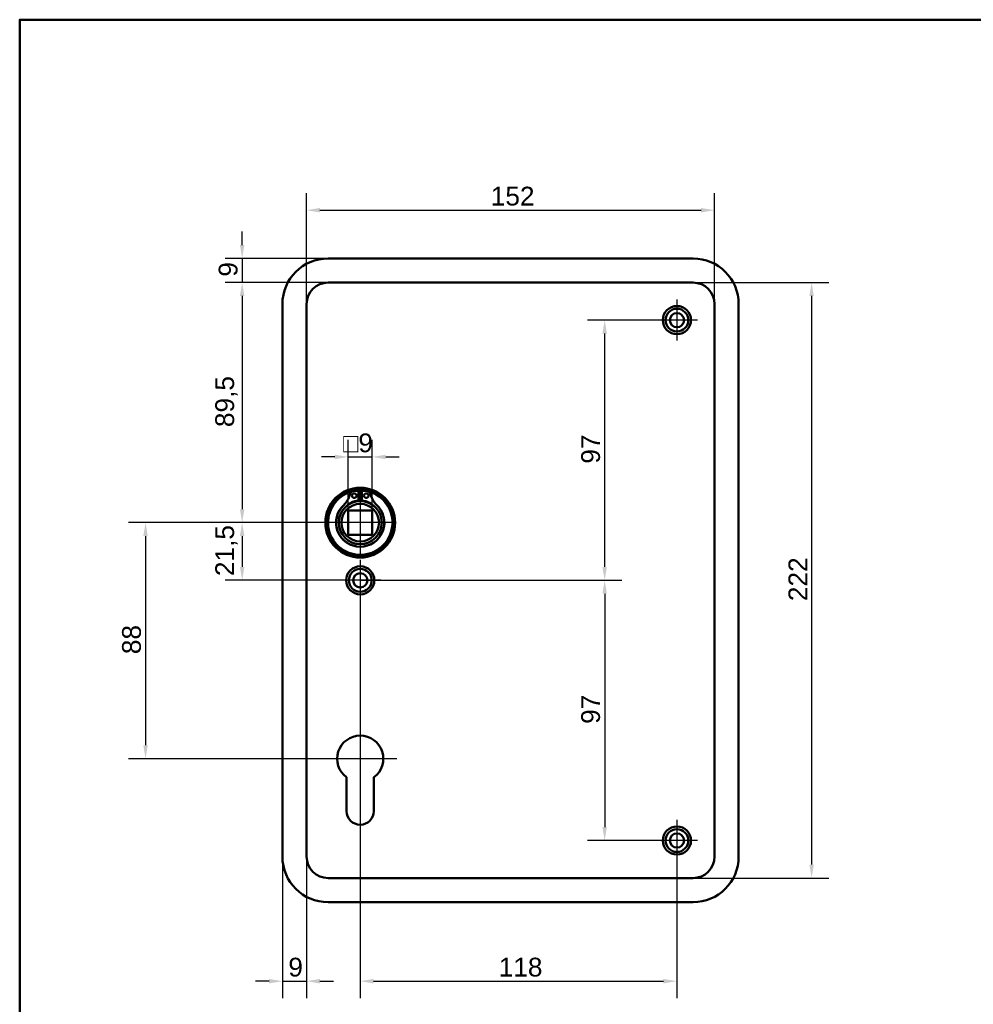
# Model space of a CAD drawing. Header units: millimetres. Extents: x 20 to 833, y 20 to 574.
# Tile 4 of 6: x 20 to 375, y 207 to 574. Entities that reach past the tile are written whole.
import ezdxf

# ---------------------------------------------------------------- set-up
doc = ezdxf.new("R2010")
doc.units = ezdxf.units.MM
doc.header["$LTSCALE"] = 2
for name, color, linetype, lineweight in [('Bemaßungen(DIN)', 7, 'Continuous', 25), ('Mittelpunktmarkierung(DIN)', 7, 'Continuous', 25), ('Sichtbare Kanten(DIN)', 7, 'Continuous', 50), ('Skizziergeometrie(DIN)', 7, 'Continuous', 50)]:
    doc.layers.add(name, color=color, linetype=linetype, lineweight=lineweight)
doc.styles.add('STANDARD-DIN~0', font='arial.ttf')
doc.dimstyles.new('CAD-LAN', dxfattribs={"dimscale": 2, "dimtxt": 3.5, "dimasz": 2.5, "dimexe": 3.175, "dimexo": 0, "dimgap": 0.8, "dimtad": 1, "dimrnd": 1e-08, "dimtxsty": 'STANDARD-DIN~0', "dimcen": 0.09, "dimdle": 10, "dimclrd": 250, "dimclre": 250, "dimclrt": 250, "dimadec": 0, "dimazin": 2, "dimtfac": 1, "dimtmove": 0, "dimatfit": 3, "dimfxl": 1, "dimtolj": 1, "dimtzin": 0, "dimlwd": 25, "dimlwe": 25, "dimarcsym": 0})

# ---------------------------------------------------------------- blocks, each defined once
blk = doc.blocks.new('Ränder Standardrahmen')
at = {"layer": 'Skizziergeometrie(DIN)', "flags": 128}
blk.add_lwpolyline([(10, 10), (10, 287), (410, 287), (410, 10), (10, 10)], dxfattribs=at)
blk = doc.blocks.new('*D8')
at = {"layer": 'Bemaßungen(DIN)', "color": 250, "linetype": 'Continuous', "lineweight": 25, "true_color": 0x3f3f3f, "transparency": 16777216}
for p, q in [((126.9, 468), (126.9, 509.33)), ((278.9, 468), (278.9, 509.33)), ((131.9, 502.98), (273.9, 502.98))]:
    blk.add_line(p, q, dxfattribs=at)
at = {"layer": 'Bemaßungen(DIN)', "color": 250, "linetype": 'Continuous', "true_color": 0x3f3f3f, "transparency": 16777216}
for points in [[(131.9, 503.81), (131.9, 502.15), (126.9, 502.98)], [(273.9, 503.81), (273.9, 502.15), (278.9, 502.98)]]:
    blk.add_solid(points, dxfattribs=at)
at = {"layer": 'Defpoints', "color": 0, "linetype": 'Continuous', "transparency": 16777216}
for p in [(278.9, 502.98), (126.9, 468), (278.9, 468)]:
    blk.add_point(p, dxfattribs=at)
at = {"layer": 'Bemaßungen(DIN)', "color": 250, "linetype": 'Continuous', "lineweight": 25, "true_color": 0x3f3f3f, "transparency": 16777216, "insert": (195.53, 511.73), "char_height": 7, "attachment_point": 1, "style": 'STANDARD-DIN~0'}
blk.add_mtext('\\A1;152', dxfattribs=at)
blk = doc.blocks.new('*D9')
at = {"layer": 'Bemaßungen(DIN)', "color": 250, "linetype": 'Continuous', "lineweight": 25, "true_color": 0x3f3f3f, "transparency": 16777216}
for p, q in [((270.9, 476), (321.45, 476)), ((315.1, 471), (315.1, 259)), ((270.9, 254), (321.45, 254))]:
    blk.add_line(p, q, dxfattribs=at)
at = {"layer": 'Bemaßungen(DIN)', "color": 250, "linetype": 'Continuous', "true_color": 0x3f3f3f, "transparency": 16777216}
for points in [[(314.27, 471), (315.93, 471), (315.1, 476)], [(314.27, 259), (315.93, 259), (315.1, 254)]]:
    blk.add_solid(points, dxfattribs=at)
at = {"layer": 'Defpoints', "color": 0, "linetype": 'Continuous', "transparency": 16777216}
for p in [(270.9, 476), (270.9, 254), (315.1, 254)]:
    blk.add_point(p, dxfattribs=at)
at = {"layer": 'Bemaßungen(DIN)', "color": 250, "linetype": 'Continuous', "lineweight": 25, "true_color": 0x3f3f3f, "transparency": 16777216, "insert": (306.47, 357.24), "char_height": 7, "attachment_point": 1, "rotation": 90, "style": 'STANDARD-DIN~0'}
blk.add_mtext('\\A1;222', dxfattribs=at)
blk = doc.blocks.new('*D10')
at = {"layer": 'Bemaßungen(DIN)', "color": 250, "linetype": 'Continuous', "lineweight": 25, "true_color": 0x3f3f3f, "transparency": 16777216}
for p, q in [((134.9, 476), (96.55, 476)), ((102.9, 471), (102.9, 391.5)), ((146.9, 386.5), (96.55, 386.5))]:
    blk.add_line(p, q, dxfattribs=at)
at = {"layer": 'Bemaßungen(DIN)', "color": 250, "linetype": 'Continuous', "true_color": 0x3f3f3f, "transparency": 16777216}
for points in [[(102.06, 471), (103.73, 471), (102.9, 476)], [(102.06, 391.5), (103.73, 391.5), (102.9, 386.5)]]:
    blk.add_solid(points, dxfattribs=at)
at = {"layer": 'Defpoints', "color": 0, "linetype": 'Continuous', "transparency": 16777216}
for p in [(134.9, 476), (102.9, 386.5), (146.9, 386.5)]:
    blk.add_point(p, dxfattribs=at)
at = {"layer": 'Bemaßungen(DIN)', "color": 250, "linetype": 'Continuous', "lineweight": 25, "true_color": 0x3f3f3f, "transparency": 16777216, "insert": (92.88, 422.12), "char_height": 7, "attachment_point": 1, "rotation": 90, "style": 'STANDARD-DIN~0'}
blk.add_mtext('\\A1;89,5', dxfattribs=at)
blk = doc.blocks.new('*D11')
at = {"layer": 'Bemaßungen(DIN)', "color": 250, "linetype": 'Continuous', "lineweight": 25, "true_color": 0x3f3f3f, "transparency": 16777216}
for p, q in [((146.9, 386.5), (96.55, 386.5)), ((102.9, 381.5), (102.9, 370)), ((146.9, 365), (96.55, 365))]:
    blk.add_line(p, q, dxfattribs=at)
at = {"layer": 'Bemaßungen(DIN)', "color": 250, "linetype": 'Continuous', "true_color": 0x3f3f3f, "transparency": 16777216}
for points in [[(102.06, 381.5), (103.73, 381.5), (102.9, 386.5)], [(102.06, 370), (103.73, 370), (102.9, 365)]]:
    blk.add_solid(points, dxfattribs=at)
at = {"layer": 'Defpoints', "color": 0, "linetype": 'Continuous', "transparency": 16777216}
for p in [(146.9, 386.5), (102.9, 365), (146.9, 365)]:
    blk.add_point(p, dxfattribs=at)
at = {"layer": 'Bemaßungen(DIN)', "color": 250, "linetype": 'Continuous', "lineweight": 25, "true_color": 0x3f3f3f, "transparency": 16777216, "insert": (92.88, 366.57), "char_height": 7, "attachment_point": 1, "rotation": 90, "style": 'STANDARD-DIN~0'}
blk.add_mtext('\\A1;21,5', dxfattribs=at)
blk = doc.blocks.new('*D12')
at = {"layer": 'Bemaßungen(DIN)', "color": 250, "linetype": 'Continuous', "lineweight": 25, "true_color": 0x3f3f3f, "transparency": 16777216}
for p, q in [((146.9, 386.5), (60.55, 386.5)), ((66.9, 381.5), (66.9, 303.5)), ((146.9, 298.5), (60.55, 298.5))]:
    blk.add_line(p, q, dxfattribs=at)
at = {"layer": 'Bemaßungen(DIN)', "color": 250, "linetype": 'Continuous', "true_color": 0x3f3f3f, "transparency": 16777216}
for points in [[(66.06, 381.5), (67.73, 381.5), (66.9, 386.5)], [(66.06, 303.5), (67.73, 303.5), (66.9, 298.5)]]:
    blk.add_solid(points, dxfattribs=at)
at = {"layer": 'Defpoints', "color": 0, "linetype": 'Continuous', "transparency": 16777216}
for p in [(146.9, 386.5), (66.9, 298.5), (146.9, 298.5)]:
    blk.add_point(p, dxfattribs=at)
at = {"layer": 'Bemaßungen(DIN)', "color": 250, "linetype": 'Continuous', "lineweight": 25, "true_color": 0x3f3f3f, "transparency": 16777216, "insert": (58.15, 337.47), "char_height": 7, "attachment_point": 1, "rotation": 90, "style": 'STANDARD-DIN~0'}
blk.add_mtext('\\A1;88', dxfattribs=at)
blk = doc.blocks.new('*D13')
at = {"layer": 'Bemaßungen(DIN)', "color": 250, "linetype": 'Continuous', "lineweight": 25, "true_color": 0x3f3f3f, "transparency": 16777216}
for p, q in [((102.9, 490), (102.9, 495)), ((134.9, 485), (96.55, 485)), ((102.9, 485), (102.9, 476)), ((134.9, 476), (96.55, 476)), ((102.9, 471), (102.9, 466))]:
    blk.add_line(p, q, dxfattribs=at)
at = {"layer": 'Bemaßungen(DIN)', "color": 250, "linetype": 'Continuous', "true_color": 0x3f3f3f, "transparency": 16777216}
for points in [[(102.06, 490), (103.73, 490), (102.9, 485)], [(102.06, 471), (103.73, 471), (102.9, 476)]]:
    blk.add_solid(points, dxfattribs=at)
at = {"layer": 'Defpoints', "color": 0, "linetype": 'Continuous', "transparency": 16777216}
for p in [(134.9, 485), (102.9, 476), (134.9, 476)]:
    blk.add_point(p, dxfattribs=at)
at = {"layer": 'Bemaßungen(DIN)', "color": 250, "linetype": 'Continuous', "lineweight": 25, "true_color": 0x3f3f3f, "transparency": 16777216, "insert": (94.15, 478.2), "char_height": 7, "attachment_point": 1, "rotation": 90, "style": 'STANDARD-DIN~0'}
blk.add_mtext('\\A1;9', dxfattribs=at)
blk = doc.blocks.new('*D14')
at = {"layer": 'Bemaßungen(DIN)', "color": 250, "linetype": 'Continuous', "lineweight": 25, "true_color": 0x3f3f3f, "transparency": 16777216}
for p, q in [((257.25, 462), (231.63, 462)), ((237.98, 370), (237.98, 457)), ((146.9, 365), (244.33, 365))]:
    blk.add_line(p, q, dxfattribs=at)
at = {"layer": 'Bemaßungen(DIN)', "color": 250, "linetype": 'Continuous', "true_color": 0x3f3f3f, "transparency": 16777216}
for points in [[(237.14, 457), (238.81, 457), (237.98, 462)], [(237.14, 370), (238.81, 370), (237.98, 365)]]:
    blk.add_solid(points, dxfattribs=at)
at = {"layer": 'Defpoints', "color": 0, "linetype": 'Continuous', "transparency": 16777216}
for p in [(237.98, 462), (257.25, 462), (146.9, 365)]:
    blk.add_point(p, dxfattribs=at)
at = {"layer": 'Bemaßungen(DIN)', "color": 250, "linetype": 'Continuous', "lineweight": 25, "true_color": 0x3f3f3f, "transparency": 16777216, "insert": (229.23, 408.48), "char_height": 7, "attachment_point": 1, "rotation": 90, "style": 'STANDARD-DIN~0'}
blk.add_mtext('\\A1;97', dxfattribs=at)
blk = doc.blocks.new('*D15')
at = {"layer": 'Bemaßungen(DIN)', "color": 250, "linetype": 'Continuous', "lineweight": 25, "true_color": 0x3f3f3f, "transparency": 16777216}
for p, q in [((146.9, 365), (244.33, 365)), ((237.98, 360), (237.98, 273)), ((257.25, 268), (231.63, 268))]:
    blk.add_line(p, q, dxfattribs=at)
at = {"layer": 'Bemaßungen(DIN)', "color": 250, "linetype": 'Continuous', "true_color": 0x3f3f3f, "transparency": 16777216}
for points in [[(237.14, 360), (238.81, 360), (237.98, 365)], [(237.14, 273), (238.81, 273), (237.98, 268)]]:
    blk.add_solid(points, dxfattribs=at)
at = {"layer": 'Defpoints', "color": 0, "linetype": 'Continuous', "transparency": 16777216}
for p in [(146.9, 365), (237.98, 268), (257.25, 268)]:
    blk.add_point(p, dxfattribs=at)
at = {"layer": 'Bemaßungen(DIN)', "color": 250, "linetype": 'Continuous', "lineweight": 25, "true_color": 0x3f3f3f, "transparency": 16777216, "insert": (229.23, 311.48), "char_height": 7, "attachment_point": 1, "rotation": 90, "style": 'STANDARD-DIN~0'}
blk.add_mtext('\\A1;97', dxfattribs=at)
blk = doc.blocks.new('*D16')
at = {"layer": 'Bemaßungen(DIN)', "color": 250, "linetype": 'Continuous', "lineweight": 25, "true_color": 0x3f3f3f, "transparency": 16777216}
for p, q in [((146.9, 357.35), (146.9, 209.2)), ((264.9, 260.35), (264.9, 209.2)), ((151.9, 215.55), (259.9, 215.55))]:
    blk.add_line(p, q, dxfattribs=at)
at = {"layer": 'Bemaßungen(DIN)', "color": 250, "linetype": 'Continuous', "true_color": 0x3f3f3f, "transparency": 16777216}
for points in [[(151.9, 216.38), (151.9, 214.72), (146.9, 215.55)], [(259.9, 216.38), (259.9, 214.72), (264.9, 215.55)]]:
    blk.add_solid(points, dxfattribs=at)
at = {"layer": 'Defpoints', "color": 0, "linetype": 'Continuous', "transparency": 16777216}
for p in [(146.9, 357.35), (264.9, 260.35), (264.9, 215.55)]:
    blk.add_point(p, dxfattribs=at)
at = {"layer": 'Bemaßungen(DIN)', "color": 250, "linetype": 'Continuous', "lineweight": 25, "true_color": 0x3f3f3f, "transparency": 16777216, "insert": (198.49, 224.3), "char_height": 7, "attachment_point": 1, "style": 'STANDARD-DIN~0'}
blk.add_mtext('\\A1;118', dxfattribs=at)
blk = doc.blocks.new('*D17')
at = {"layer": 'Bemaßungen(DIN)', "color": 250, "linetype": 'Continuous', "lineweight": 25, "true_color": 0x3f3f3f, "transparency": 16777216}
for p, q in [((117.9, 262), (117.9, 209.2)), ((126.9, 262), (126.9, 209.2)), ((112.9, 215.55), (107.9, 215.55)), ((117.9, 215.55), (126.9, 215.55)), ((131.9, 215.55), (136.9, 215.55))]:
    blk.add_line(p, q, dxfattribs=at)
at = {"layer": 'Bemaßungen(DIN)', "color": 250, "linetype": 'Continuous', "true_color": 0x3f3f3f, "transparency": 16777216}
for points in [[(112.9, 216.38), (112.9, 214.72), (117.9, 215.55)], [(131.9, 216.38), (131.9, 214.72), (126.9, 215.55)]]:
    blk.add_solid(points, dxfattribs=at)
at = {"layer": 'Defpoints', "color": 0, "linetype": 'Continuous', "transparency": 16777216}
for p in [(117.9, 262), (126.9, 262), (126.9, 215.55)]:
    blk.add_point(p, dxfattribs=at)
at = {"layer": 'Bemaßungen(DIN)', "color": 250, "linetype": 'Continuous', "lineweight": 25, "true_color": 0x3f3f3f, "transparency": 16777216, "insert": (120.1, 224.3), "char_height": 7, "attachment_point": 1, "style": 'STANDARD-DIN~0'}
blk.add_mtext('\\A1;9', dxfattribs=at)
blk = doc.blocks.new('*D18')
at = {"layer": 'Bemaßungen(DIN)', "color": 250, "linetype": 'Continuous', "lineweight": 25, "true_color": 0x3f3f3f, "transparency": 16777216}
for p, q in [((142.4, 391), (142.4, 417.35)), ((151.4, 391), (151.4, 417.35)), ((137.4, 411), (132.4, 411)), ((142.4, 411), (151.4, 411)), ((156.4, 411), (161.4, 411))]:
    blk.add_line(p, q, dxfattribs=at)
at = {"layer": 'Bemaßungen(DIN)', "color": 250, "linetype": 'Continuous', "true_color": 0x3f3f3f, "transparency": 16777216}
for points in [[(137.4, 411.83), (137.4, 410.16), (142.4, 411)], [(156.4, 411.83), (156.4, 410.16), (151.4, 411)]]:
    blk.add_solid(points, dxfattribs=at)
at = {"layer": 'Defpoints', "color": 0, "linetype": 'Continuous', "transparency": 16777216}
for p in [(151.4, 411), (142.4, 391), (151.4, 391)]:
    blk.add_point(p, dxfattribs=at)
at = {"layer": 'Bemaßungen(DIN)', "color": 250, "linetype": 'Continuous', "lineweight": 25, "true_color": 0x3f3f3f, "transparency": 16777216, "insert": (140.53, 419.74), "char_height": 7, "attachment_point": 1, "style": 'STANDARD-DIN~0'}
blk.add_mtext('\\A1;\\fAIGDT|b0|i0;\\H7.0000;o\\fArial|b0|i0;\\H7.0000;9', dxfattribs=at)

msp = doc.modelspace()

# ---------------------------------------------------------------- linework, layer by layer
at = {"layer": 'Mittelpunktmarkierung(DIN)', "linetype": 'Continuous'}
for p, q in [((264.898, 469.647), (264.898, 454.347)), ((272.548, 461.997), (257.248, 461.997)), ((146.898, 398.497), (146.898, 374.497)), ((158.898, 386.497), (134.898, 386.497)), ((146.898, 372.647), (146.898, 357.347)), ((154.548, 364.997), (139.248, 364.997)), ((146.898, 312.097), (146.898, 288.497)), ((160.498, 298.497), (133.298, 298.497)), ((264.898, 275.647), (264.898, 260.347)), ((272.548, 267.997), (257.248, 267.997))]:
    msp.add_line(p, q, dxfattribs=at)
at = {"layer": 'Sichtbare Kanten(DIN)'}
for p, q in [((134.898, 484.997), (270.898, 484.997)), ((270.898, 475.997), (134.898, 475.997)), ((117.898, 261.997), (117.898, 467.997)), ((126.898, 467.997), (126.898, 261.997)), ((278.898, 261.997), (278.898, 467.997)), ((287.898, 467.997), (287.898, 261.997)), ((144.897, 398.405), (146.281, 398.405)), ((146.281, 398.405), (146.281, 394.705)), ((147.515, 398.405), (148.899, 398.405)), ((147.515, 394.705), (147.515, 398.405)), ((142.398, 381.997), (142.398, 390.997)), ((142.398, 390.997), (151.398, 390.997)), ((151.398, 390.997), (151.398, 381.997)), ((151.398, 381.997), (142.398, 381.997)), ((141.798, 278.997), (141.798, 291.572)), ((151.998, 291.572), (151.998, 278.997)), ((134.898, 253.997), (270.898, 253.997)), ((270.898, 244.997), (134.898, 244.997))]:
    msp.add_line(p, q, dxfattribs=at)
for centre, radius in [((264.898, 461.997), 5.25), ((264.898, 461.997), 4.25), ((264.898, 461.997), 2.65), ((146.898, 386.497), 13), ((146.898, 386.497), 12.5), ((144.666, 396.555), 0.85), ((149.13, 396.555), 0.85), ((146.898, 386.497), 8), ((146.898, 386.497), 7), ((146.898, 364.997), 5.25), ((146.898, 364.997), 4.25), ((146.898, 364.997), 2.65), ((264.898, 267.997), 5.25), ((264.898, 267.997), 4.25), ((264.898, 267.997), 2.65)]:
    msp.add_circle(centre, radius, dxfattribs=at)
for centre, radius, start, end in [((134.898, 467.997), 17, 90, 180), ((270.898, 467.997), 17, 0, 90), ((134.898, 467.997), 8, 90, 180), ((270.898, 467.997), 8, 0, 90), ((146.898, 386.497), 12, 104.7921, 75.2079), ((134.528, 399.145), 8.725, 314.36355, 345.19781), ((144.897, 396.405), 2, 90, 165.19781), ((146.898, 386.497), 12, 82.89827, 97.10173), ((148.899, 396.405), 2, 14.80219, 90), ((159.268, 399.145), 8.725, 194.80219, 225.63645), ((146.898, 386.497), 9, 130.90334, 49.09666), ((146.898, 386.497), 8.967, 134.36355, 45.63645), ((146.898, 387.23), 7.5, 94.71631, 139.03055), ((146.898, 386.497), 8.2, 73.43926, 106.56074), ((146.898, 386.497), 9, 86.0711, 93.9289), ((146.898, 387.23), 7.5, 40.96945, 85.28369), ((146.898, 298.497), 8.6, 306.37184, 233.62816), ((146.898, 278.997), 5.1, 180, 0), ((134.898, 261.997), 17, 180, 270), ((134.898, 261.997), 8, 180, 270), ((270.898, 261.997), 8, 270, 0), ((270.898, 261.997), 17, 270, 0)]:
    msp.add_arc(centre, radius, start, end, dxfattribs=at)

# ---------------------------------------------------------------- block references
at = {"xscale": 2, "yscale": 2, "zscale": 2}
msp.add_blockref('Ränder Standardrahmen', (0, 0), dxfattribs=at)

# ---------------------------------------------------------------- dimensions: what is measured, and where the dimension line sits
at = {"layer": 'Bemaßungen(DIN)', "color": 250, "linetype": 'Continuous', "lineweight": 25, "true_color": 0x3f3f3f}
for base, p1, p2, angle, override, picture, middle in [((278.898, 502.979), (126.898, 467.997), (278.898, 467.997), 180, {"dimgap": 0.8, "dimdec": 2, "dimtol": 0, "dimlim": 0, "dimtp": 0, "dimtm": 0, "dimtdec": 2, "dimtofl": 0, "dimatfit": 1}, '*D8', (202.898, 502.979)), ((102.898, 475.997), (134.898, 484.997), (134.898, 475.997), 270, {"dimgap": 0.8, "dimdec": 2, "dimtol": 0, "dimlim": 0, "dimtp": 0, "dimtm": 0, "dimtdec": 2, "dimtofl": 1, "dimatfit": 1}, '*D13', (102.898, 480.497)), ((102.898, 386.497), (134.898, 475.997), (146.898, 386.497), 90, {"dimgap": 0.8, "dimdec": 2, "dimtol": 0, "dimlim": 0, "dimtp": 0, "dimtm": 0, "dimtdec": 2, "dimtofl": 0, "dimatfit": 1}, '*D10', (102.898, 431.247)), ((315.101, 253.997), (270.898, 475.997), (270.898, 253.997), 90, {"dimgap": 0.8, "dimdec": 2, "dimtol": 0, "dimlim": 0, "dimtp": 0, "dimtm": 0, "dimtdec": 2, "dimtofl": 0, "dimatfit": 1}, '*D9', (315.101, 364.997)), ((237.976, 461.997), (146.898, 364.997), (257.248, 461.997), 90, {"dimgap": 0.8, "dimdec": 2, "dimtol": 0, "dimlim": 0, "dimtp": 0, "dimtm": 0, "dimtdec": 2, "dimtofl": 0, "dimatfit": 1}, '*D14', (237.976, 413.497)), ((66.898, 298.497), (146.898, 386.497), (146.898, 298.497), 90, {"dimgap": 0.8, "dimdec": 2, "dimtol": 0, "dimlim": 0, "dimtp": 0, "dimtm": 0, "dimtdec": 2, "dimtofl": 0, "dimatfit": 1}, '*D12', (66.898, 342.497)), ((102.898, 364.997), (146.898, 386.497), (146.898, 364.997), 90, {"dimgap": 0.8, "dimdec": 2, "dimtol": 0, "dimlim": 0, "dimtp": 0, "dimtm": 0, "dimtdec": 2, "dimtofl": 0, "dimatfit": 1}, '*D11', (102.898, 375.747)), ((237.976, 267.997), (146.898, 364.997), (257.248, 267.997), 90, {"dimgap": 0.8, "dimdec": 2, "dimtol": 0, "dimlim": 0, "dimtp": 0, "dimtm": 0, "dimtdec": 2, "dimtofl": 0, "dimatfit": 1}, '*D15', (237.976, 316.497)), ((264.898, 215.552), (146.898, 357.347), (264.898, 260.347), 180, {"dimgap": 0.8, "dimdec": 2, "dimtol": 0, "dimlim": 0, "dimtp": 0, "dimtm": 0, "dimtdec": 2, "dimtofl": 0, "dimatfit": 1}, '*D16', (205.898, 215.552))]:
    dim = msp.add_linear_dim(base=base, p1=p1, p2=p2, angle=angle, dimstyle='CAD-LAN', override=override, dxfattribs=at)
    dim.commit()
    dim.dimension.update_dxf_attribs({"geometry": picture, "text_midpoint": middle, "dimtype": 160})
dim = msp.add_linear_dim(base=(151.398, 410.997), p1=(142.398, 390.997), p2=(151.398, 390.997), angle=180, text='\\fAIGDT|b0|i0;\\H7.0000;o\\fArial|b0|i0;\\H7.0000;<>', dimstyle='CAD-LAN', override={"dimgap": 0.8, "dimdec": 2, "dimtol": 0, "dimlim": 0, "dimtp": 0, "dimtm": 0, "dimtdec": 2, "dimtofl": 1, "dimatfit": 1}, dxfattribs=at)
dim.commit()
dim.dimension.update_dxf_attribs({"geometry": '*D18', "text_midpoint": (146.898, 410.997), "dimtype": 160})
dim = msp.add_linear_dim(base=(126.898, 215.552), p1=(117.898, 261.997), p2=(126.898, 261.997), dimstyle='CAD-LAN', override={"dimgap": 0.8, "dimdec": 2, "dimtol": 0, "dimlim": 0, "dimtp": 0, "dimtm": 0, "dimtdec": 2, "dimtofl": 1, "dimatfit": 1}, dxfattribs=at)
dim.commit()
dim.dimension.update_dxf_attribs({"geometry": '*D17', "text_midpoint": (122.398, 215.552), "dimtype": 160})

doc.saveas('drawing.dxf')
